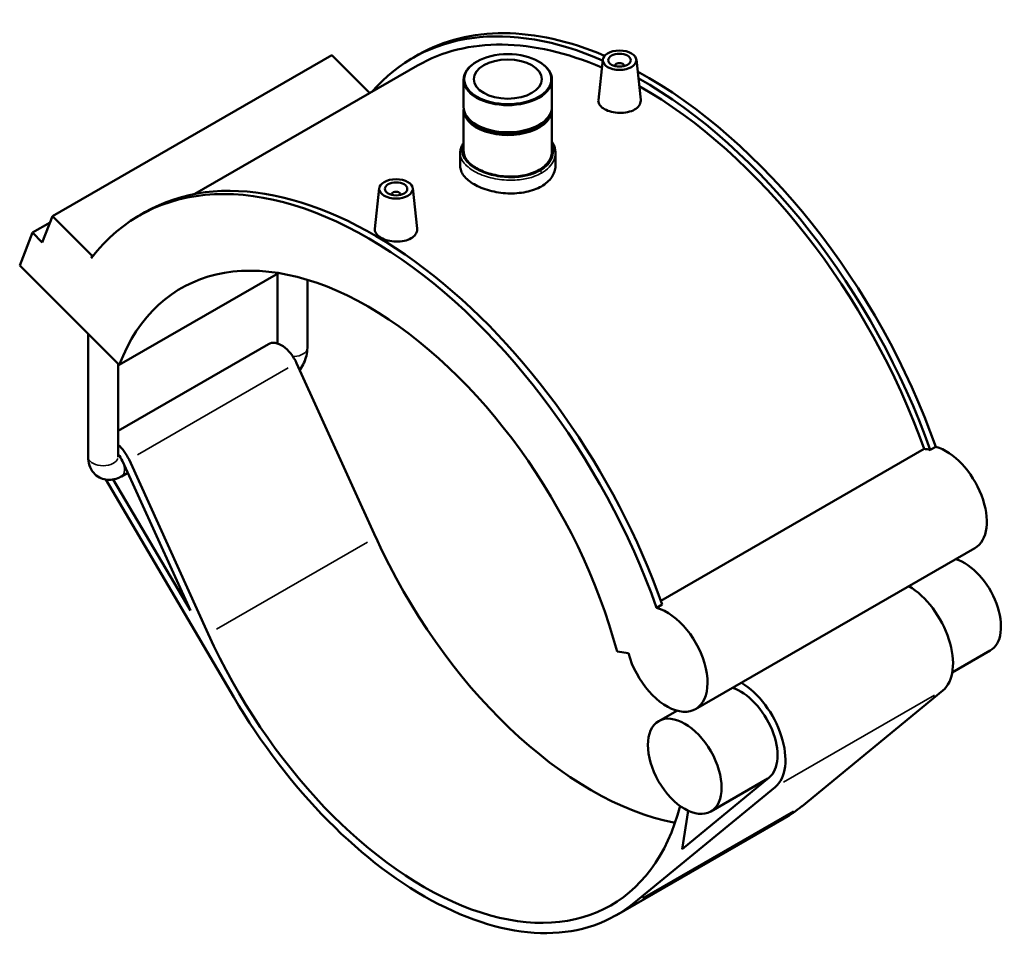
# Model space of a CAD drawing. Header units: inches. Extents: x -0.9 to 60.9, y -1.4 to 50.4.
# Tile 7 of 7: x 43.6 to 60.9, y 34.1 to 50.4. Entities that reach past the tile are written whole.
import ezdxf

# ---------------------------------------------------------------- set-up
doc = ezdxf.new("R2010")
doc.units = ezdxf.units.IN
doc.header["$MEASUREMENT"] = 0
doc.layers.add('Visible (ANSI)', color=7, linetype='Continuous', lineweight=50)
doc.layers.add('Visible Narrow (ANSI)', color=7, linetype='Continuous', lineweight=35)

msp = doc.modelspace()

# ---------------------------------------------------------------- linework, layer by layer
at = {"layer": 'Visible (ANSI)'}
for p, q in [((49.106, 49.774), (44.206, 46.952)), ((49.106, 49.774), (49.774, 49.109)), ((50.532, 49.727), (50.63, 49.784)), ((50.611, 49.591), (46.701, 47.339)), ((51.652, 49.663), (51.644, 49.658)), ((52.736, 49.663), (52.744, 49.658)), ((53.859, 49.697), (53.783, 48.987)), ((54.075, 49.59), (54.075, 49.582)), ((54.233, 49.59), (54.233, 49.582)), ((54.449, 49.697), (54.525, 48.988)), ((51.419, 49.344), (51.419, 48.868)), ((52.969, 49.344), (52.969, 48.868)), ((51.419, 48.82), (51.419, 48.092)), ((52.969, 48.82), (52.969, 48.092)), ((51.657, 48.546), (51.644, 48.554)), ((52.73, 48.546), (52.744, 48.554)), ((51.359, 48.062), (51.359, 47.831)), ((53.029, 48.062), (53.029, 47.831)), ((49.939, 47.439), (49.863, 46.73)), ((50.155, 47.325), (50.155, 47.332)), ((50.312, 47.325), (50.312, 47.332)), ((50.528, 47.439), (50.604, 46.731)), ((45.73, 46.962), (45.828, 47.018)), ((44.164, 46.842), (43.854, 46.663)), ((44.028, 46.489), (44.206, 46.952)), ((44.206, 46.952), (44.905, 46.256)), ((43.631, 46.084), (43.854, 46.663)), ((43.854, 46.663), (44.028, 46.489)), ((44.905, 46.256), (44.888, 46.211)), ((44.937, 46.274), (44.905, 46.256)), ((45.378, 44.344), (43.631, 46.084)), ((45.378, 44.344), (48.171, 45.953)), ((48.152, 44.716), (48.152, 45.941)), ((48.678, 44.638), (48.678, 45.835)), ((44.831, 42.725), (44.831, 44.889)), ((47.995, 44.706), (45.356, 43.187)), ((45.356, 42.725), (45.356, 44.365)), ((48.489, 44.373), (49.877, 41.317)), ((54.877, 40.206), (59.498, 42.867)), ((59.605, 42.849), (59.703, 42.905)), ((46.937, 39.624), (45.549, 42.68)), ((45.436, 42.652), (46.625, 40.033)), ((45.143, 42.33), (47.385, 38.515)), ((46.625, 40.033), (45.273, 42.333)), ((45.527, 42.451), (45.415, 42.387)), ((60.388, 41.126), (55.487, 38.304)), ((54.802, 40.083), (54.9, 40.14)), ((54.11, 39.315), (54.311, 39.284)), ((60.655, 39.33), (59.992, 38.948)), ((59.824, 38.63), (57.351, 36.599)), ((55.16, 38.277), (54.842, 38.094)), ((56.777, 37.102), (55.252, 35.849)), ((56.757, 37.086), (55.755, 36.509)), ((54.411, 34.906), (56.884, 36.937)), ((55.252, 35.849), (55.356, 36.523)), ((57.041, 36.385), (54.101, 34.691))]:
    msp.add_line(p, q, dxfattribs=at)
for centre, major_axis, ratio, start_param, end_param in [((54.546, 42.758), (-4.014, 6.97), 0.578093, 5.62107, 6.48154), ((54.644, 42.814), (-4.014, 6.97), 0.578093, 5.632354, 6.283185), ((54.546, 42.758), (-3.935, 6.833), 0.578093, 5.625916, 6.283185), ((52.194, 49.344), (-0.775, 0), 0.575862, 5.50164, 10.206324), ((54.154, 49.59), (-0.0787, 0), 0.575862, 2.972903, 6.451874), ((54.644, 42.814), (-4.014, 6.97), 0.578093, 4.403461, 5.530089), ((54.546, 42.758), (4.014, -6.97), 0.578093, 1.261868, 2.369044), ((54.546, 42.758), (-3.935, 6.833), 0.578093, 4.406283, 5.508216), ((52.194, 48.82), (-0.775, 0), 0.575862, 6.22908, 9.478883), ((52.194, 48.868), (0.775, 0), 0.575862, 3.141593, 6.283185), ((52.194, 48.836), (-0.755, 0), 0.575862, 0.325503, 2.81609), ((52.194, 48.852), (-0.755, 0), 0.575862, 0.781546, 2.360047), ((49.744, 39.992), (-4.014, 6.97), 0.578093, 4.403461, 6.523097), ((49.842, 40.049), (-4.014, 6.97), 0.578093, 4.403461, 6.283185), ((50.234, 47.332), (-0.0787, 0), 0.575862, 2.972903, 6.451874), ((49.744, 39.992), (-3.279, 5.694), 0.578093, 4.27799, 6.721451), ((48.224, 44.308), (-0.23, 0.399), 0.578093, 4.547066, 6.283185), ((45.284, 42.615), (-0.23, 0.399), 0.578093, 4.547066, 5.275437), ((59.785, 41.945), (-0.504, 0.876), 0.578093, 5.755193, 5.912933), ((59.883, 42.002), (0.504, -0.876), 0.578093, 0, 2.6136), ((45.284, 42.615), (0.131, -0.228), 0.578093, 1.405474, 1.958351), ((53.664, 42.25), (3.279, -5.694), 0.578093, 4.547066, 5.820235), ((60.199, 40.123), (0.457, -0.793), 0.578093, 0, 2.579834), ((59.218, 39.559), (0.555, -0.964), 0.578093, 0.096056, 2.341012), ((54.983, 39.18), (0.504, -0.876), 0.578093, 4.27799, 8.896785), ((50.724, 40.557), (3.279, -5.694), 0.578093, 4.547066, 6.813999), ((56.278, 37.866), (0.555, -0.964), 0.578093, 0.096056, 2.341012), ((56.278, 37.866), (0.457, -0.793), 0.578093, 0.096056, 2.579834), ((50.724, 40.557), (3.377, -5.865), 0.578093, 4.727678, 6.379241), ((53.664, 42.25), (3.377, -5.865), 0.578093, 0, 0.096056)]:
    msp.add_ellipse(centre, major_axis=major_axis, ratio=ratio, start_param=start_param, end_param=end_param, dxfattribs=at)
for centre, major_axis, ratio in [((52.194, 49.354), (-0.763, 0), 0.575862), ((54.154, 49.686), (-0.295, 0), 0.575862), ((54.154, 49.686), (0.197, 0), 0.575862), ((52.194, 49.354), (0.596, 0), 0.575862), ((50.234, 47.429), (0.295, 0), 0.575862), ((50.234, 47.429), (0.197, 0), 0.575862), ((55.298, 37.301), (-0.457, 0.793), 0.578093)]:
    msp.add_ellipse(centre, major_axis=major_axis, ratio=ratio, dxfattribs=at)
for points, knots in [([(54.417, 48.82), (54.384, 48.801), (54.342, 48.785), (54.25, 48.764), (54.201, 48.76), (54.107, 48.762), (54.058, 48.768), (53.966, 48.791), (53.924, 48.808), (53.859, 48.846), (53.83, 48.87), (53.792, 48.921), (53.782, 48.949), (53.782, 48.979), (53.783, 48.983), (53.783, 48.987)], [0, 0, 0, 0, 0.355525, 0.355525, 0.711051, 0.711051, 1.066409, 1.066409, 1.421766, 1.421766, 1.777124, 1.777124, 2.132482, 2.132482, 2.189716, 2.189716, 2.189716, 2.189716]), ([(54.525, 48.988), (54.525, 48.984), (54.525, 48.979), (54.525, 48.947), (54.516, 48.917), (54.478, 48.863), (54.45, 48.839), (54.417, 48.82)], [4.9180377, 4.9180377, 4.9180377, 4.9180377, 4.9760146, 4.9760146, 5.33154, 5.33154, 5.6870654, 5.6870654, 5.6870654, 5.6870654]), ([(51.359, 48.062), (51.359, 48.086), (51.362, 48.11), (51.375, 48.157), (51.385, 48.181), (51.404, 48.215), (51.411, 48.226), (51.419, 48.237)], [11.190336, 11.190336, 11.190336, 11.190336, 11.4858368, 11.4858368, 11.7885429, 11.7885429, 11.9367348, 11.9367348, 11.9367348, 11.9367348]), ([(52.969, 48.258), (52.981, 48.24), (52.991, 48.221), (53.009, 48.179), (53.016, 48.156), (53.026, 48.109), (53.029, 48.086), (53.029, 48.062)], [16.8318065, 16.8318065, 16.8318065, 16.8318065, 17.0587361, 17.0587361, 17.3217664, 17.3217664, 17.5847967, 17.5847967, 17.5847967, 17.5847967]), ([(52.969, 48.092), (52.969, 48.062), (52.964, 48.032), (52.945, 47.97), (52.93, 47.94), (52.89, 47.882), (52.866, 47.855), (52.809, 47.804), (52.776, 47.781), (52.707, 47.742), (52.669, 47.724), (52.584, 47.692), (52.538, 47.679), (52.443, 47.659), (52.393, 47.652), (52.293, 47.645), (52.242, 47.644), (52.145, 47.648), (52.095, 47.652), (51.995, 47.667), (51.945, 47.678), (51.849, 47.703), (51.804, 47.719), (51.719, 47.753), (51.68, 47.772), (51.611, 47.812), (51.579, 47.834), (51.522, 47.881), (51.497, 47.906), (51.458, 47.958), (51.443, 47.985), (51.423, 48.039), (51.419, 48.066), (51.419, 48.092)], [4.452836, 4.452836, 4.452836, 4.452836, 4.823907, 4.823907, 5.194977, 5.194977, 5.566047, 5.566047, 5.937118, 5.937118, 6.308188, 6.308188, 6.679258, 6.679258, 7.050329, 7.050329, 7.421399, 7.421399, 7.792468, 7.792468, 8.163538, 8.163538, 8.534607, 8.534607, 8.905676, 8.905676, 9.276746, 9.276746, 9.647815, 9.647815, 10.018884, 10.018884, 10.389954, 10.389954, 10.389954, 10.389954]), ([(52.784, 47.473), (52.747, 47.452), (52.705, 47.432), (52.614, 47.399), (52.565, 47.385), (52.462, 47.364), (52.408, 47.357), (52.3, 47.349), (52.246, 47.348), (52.141, 47.353), (52.087, 47.358), (51.979, 47.375), (51.926, 47.386), (51.823, 47.414), (51.774, 47.431), (51.682, 47.468), (51.641, 47.488), (51.566, 47.531), (51.532, 47.555), (51.47, 47.605), (51.444, 47.632), (51.401, 47.688), (51.385, 47.717), (51.364, 47.775), (51.359, 47.803), (51.359, 47.831)], [0, 0, 0, 0, 0.39968, 0.39968, 0.79936, 0.79936, 1.19904, 1.19904, 1.59872, 1.59872, 1.998399, 1.998399, 2.398077, 2.398077, 2.797755, 2.797755, 3.197434, 3.197434, 3.597112, 3.597112, 3.99679, 3.99679, 4.396469, 4.396469, 4.796147, 4.796147, 4.796147, 4.796147]), ([(53.029, 47.831), (53.029, 47.799), (53.024, 47.765), (53.002, 47.699), (52.986, 47.666), (52.944, 47.603), (52.917, 47.574), (52.856, 47.519), (52.821, 47.495), (52.784, 47.473)], [11.191014, 11.191014, 11.191014, 11.191014, 11.590694, 11.590694, 11.990374, 11.990374, 12.390054, 12.390054, 12.789734, 12.789734, 12.789734, 12.789734]), ([(50.497, 46.562), (50.464, 46.543), (50.422, 46.527), (50.33, 46.507), (50.28, 46.502), (50.187, 46.504), (50.137, 46.511), (50.046, 46.534), (50.004, 46.551), (49.938, 46.589), (49.91, 46.612), (49.872, 46.664), (49.862, 46.691), (49.862, 46.721), (49.862, 46.726), (49.863, 46.73)], [2.843533, 2.843533, 2.843533, 2.843533, 3.199058, 3.199058, 3.554584, 3.554584, 3.909941, 3.909941, 4.265299, 4.265299, 4.620657, 4.620657, 4.976015, 4.976015, 5.033249, 5.033249, 5.033249, 5.033249]), ([(50.604, 46.731), (50.605, 46.726), (50.605, 46.722), (50.605, 46.689), (50.596, 46.66), (50.558, 46.606), (50.53, 46.581), (50.497, 46.562)], [7.7615704, 7.7615704, 7.7615704, 7.7615704, 7.8195473, 7.8195473, 8.1750727, 8.1750727, 8.5305982, 8.5305982, 8.5305982, 8.5305982]), ([(48.544, 44.253), (48.546, 44.256), (48.549, 44.259), (48.576, 44.299), (48.599, 44.337), (48.636, 44.417), (48.65, 44.459), (48.671, 44.546), (48.678, 44.591), (48.678, 44.638)], [3.7413478, 3.7413478, 3.7413478, 3.7413478, 3.7699112, 3.7699112, 4.0840704, 4.0840704, 4.3982297, 4.3982297, 4.712389, 4.712389, 4.712389, 4.712389]), ([(44.831, 42.725), (44.831, 42.678), (44.837, 42.629), (44.869, 42.534), (44.893, 42.488), (44.956, 42.416), (44.99, 42.388), (45.064, 42.349), (45.102, 42.337), (45.18, 42.324), (45.22, 42.325), (45.303, 42.337), (45.344, 42.351), (45.393, 42.374), (45.404, 42.38), (45.415, 42.387)], [1.570796, 1.570796, 1.570796, 1.570796, 1.884956, 1.884956, 2.165302, 2.165302, 2.376675, 2.376675, 2.573433, 2.573433, 2.788404, 2.788404, 3.055322, 3.055322, 3.141593, 3.141593, 3.141593, 3.141593])]:
    msp.add_open_spline(points, degree=3, knots=knots, dxfattribs=at)
at = {"layer": 'Visible Narrow (ANSI)'}
for p, q in [((48.342, 44.288), (45.696, 42.764)), ((49.73, 41.232), (47.084, 39.708)), ((59.677, 38.546), (57.031, 37.022)), ((57.204, 36.514), (54.558, 34.99))]:
    msp.add_line(p, q, dxfattribs=at)
for centre, major_axis, ratio, start_param, end_param in [((52.759, 47.721), (-0.0179, 0.031), 0.578093, 4.002563, 5.328063), ((48.415, 44.638), (0.263, 0), 0.575862, 4.831692, 6.206791), ((45.094, 42.725), (0.263, 0), 0.575862, 3.298672, 6.126106), ((45.284, 42.615), (0.131, -0.228), 0.578093, 0.070274, 1.3352)]:
    msp.add_ellipse(centre, major_axis=major_axis, ratio=ratio, start_param=start_param, end_param=end_param, dxfattribs=at)
for points, knots in [([(52.761, 47.748), (52.726, 47.728), (52.687, 47.71), (52.578, 47.669), (52.504, 47.651), (52.333, 47.628), (52.233, 47.626), (52.032, 47.643), (51.93, 47.663), (51.739, 47.723), (51.65, 47.765), (51.503, 47.865), (51.447, 47.925), (51.387, 48.053), (51.385, 48.121), (51.414, 48.191), (51.416, 48.196), (51.419, 48.201)], [6.394477, 6.394477, 6.394477, 6.394477, 6.779287, 6.779287, 7.394984, 7.394984, 8.14831, 8.14831, 8.934658, 8.934658, 9.777225, 9.777225, 10.69119, 10.69119, 11.640519, 11.640519, 11.711137, 11.711137, 11.711137, 11.711137]), ([(52.969, 48.213), (52.986, 48.171), (52.995, 48.128), (52.993, 48.001), (52.957, 47.917), (52.854, 47.81), (52.811, 47.777), (52.761, 47.748)], [17.072897, 17.072897, 17.072897, 17.072897, 17.606296, 17.606296, 18.648089, 18.648089, 19.183431, 19.183431, 19.183431, 19.183431]), ([(51.359, 48.062), (51.359, 48.025), (51.367, 47.989), (51.414, 47.887), (51.472, 47.825), (51.626, 47.72), (51.718, 47.677), (51.918, 47.615), (52.023, 47.594), (52.233, 47.577), (52.337, 47.579), (52.516, 47.604), (52.593, 47.623), (52.706, 47.666), (52.747, 47.685), (52.784, 47.706)], [-11.190336, -11.190336, -11.190336, -11.190336, -10.69119, -10.69119, -9.777225, -9.777225, -8.934658, -8.934658, -8.14831, -8.14831, -7.394984, -7.394984, -6.779287, -6.779287, -6.394477, -6.394477, -6.394477, -6.394477]), ([(52.784, 47.706), (52.836, 47.736), (52.881, 47.77), (52.988, 47.882), (53.027, 47.969), (53.029, 48.058), (53.029, 48.06), (53.029, 48.062)], [-19.183431, -19.183431, -19.183431, -19.183431, -18.648089, -18.648089, -17.606296, -17.606296, -17.584797, -17.584797, -17.584797, -17.584797])]:
    msp.add_open_spline(points, degree=3, knots=knots, dxfattribs=at)

doc.saveas('drawing.dxf')
